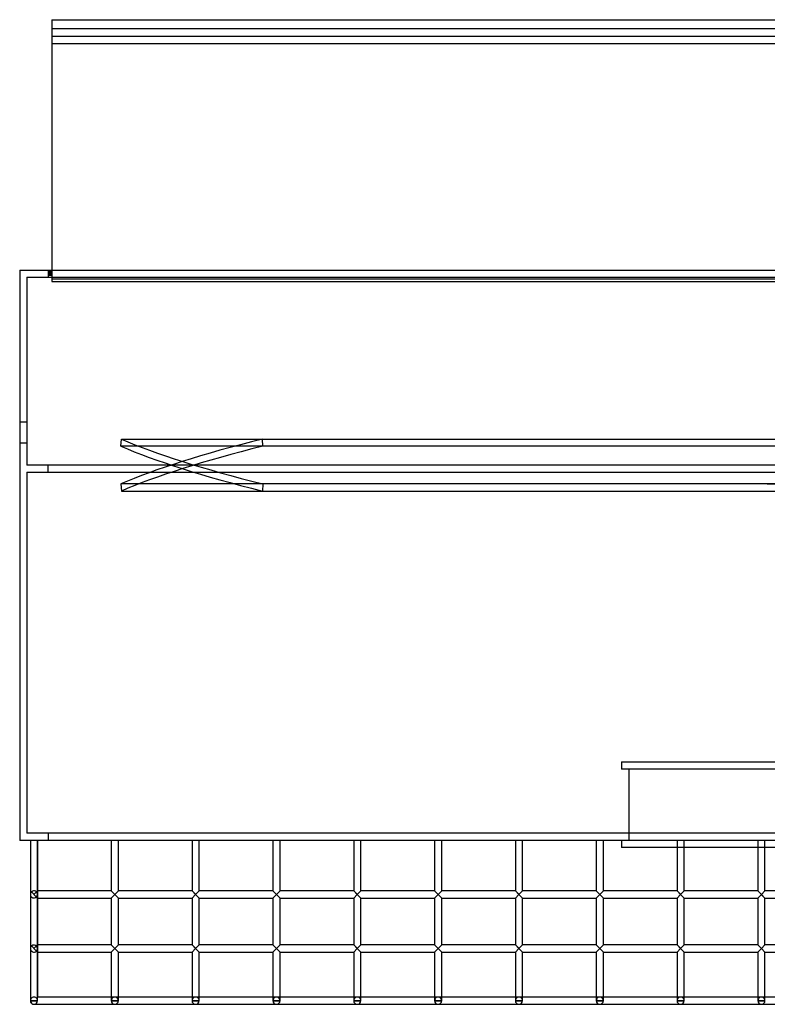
# Model space of a CAD drawing. Header units: millimetres. Extents: x -690 to 690, y -315 to 376.
# Tile 1 of 5: x -690 to -166, y -315 to 376. Entities that reach past the tile are written whole.
import ezdxf

# ---------------------------------------------------------------- set-up
doc = ezdxf.new("R2010")
doc.units = ezdxf.units.MM
doc.layers.add('MAIN-1', color=7, linetype='Continuous')
doc.layers.add('MAIN-2', color=7, linetype='Continuous')

msp = doc.modelspace()

# ---------------------------------------------------------------- linework, layer by layer
at = {"layer": 'MAIN-1'}
for p, q in [((-667.5, 375.58), (667.5, 375.58)), ((-667.5, 375.58), (-667.5, 363.75)), ((667.5, 363.75), (-667.5, 363.75)), ((-667.5, 363.75), (-667.5, 358.99)), ((-667.5, 358.99), (667.5, 358.99)), ((-667.5, 358.99), (-667.5, 200)), ((-690, 200), (690, 200)), ((-690, 200), (-690, -200)), ((690, -200), (-690, -200)), ((-682.5, -200), (-682.5, -237.95)), ((-677.5, -200), (-677.5, -235.45)), ((-677.5, -235.45), (-677.5, -200)), ((-625.83, -200), (-625.83, -235.45)), ((-620.83, -235.45), (-620.83, -200)), ((-569.17, -200), (-569.17, -235.45)), ((-564.17, -235.45), (-564.17, -200)), ((-512.5, -200), (-512.5, -235.45)), ((-507.5, -235.45), (-507.5, -200)), ((-455.83, -200), (-455.83, -235.45)), ((-450.83, -235.45), (-450.83, -200)), ((-399.17, -200), (-399.17, -235.45)), ((-394.17, -235.45), (-394.17, -200)), ((-342.5, -200), (-342.5, -235.45)), ((-337.5, -235.45), (-337.5, -200)), ((-285.83, -200), (-285.83, -235.45)), ((-280.83, -235.45), (-280.83, -200)), ((-268, -200), (-268, -205)), ((-229.17, -200), (-229.17, -235.45)), ((-224.17, -235.45), (-224.17, -200)), ((-172.5, -200), (-172.5, -235.45)), ((-167.5, -235.45), (-167.5, -200)), ((-229.17, -205), (-268, -205)), ((-172.5, -205), (-224.17, -205)), ((-115.83, -205), (-167.5, -205)), ((-682.5, -237.95), (-682.5, -275.9)), ((-680, -237.95), (-677.5, -235.45)), ((-677.5, -240.45), (-680, -237.95)), ((-625.83, -235.45), (-677.5, -235.45)), ((-677.5, -240.45), (-677.5, -273.4)), ((-677.5, -273.4), (-677.5, -240.45)), ((-677.5, -240.45), (-625.83, -240.45)), ((-620.83, -240.45), (-625.83, -235.45)), ((-625.83, -240.45), (-623.33, -237.95)), ((-625.83, -240.45), (-625.83, -273.4)), ((-623.33, -237.95), (-620.83, -235.45)), ((-620.83, -240.45), (-623.33, -237.95)), ((-569.17, -235.45), (-620.83, -235.45)), ((-620.83, -240.45), (-569.17, -240.45)), ((-620.83, -273.4), (-620.83, -240.45)), ((-564.17, -240.45), (-569.17, -235.45)), ((-569.17, -240.45), (-566.67, -237.95)), ((-569.17, -240.45), (-569.17, -273.4)), ((-566.67, -237.95), (-564.17, -235.45)), ((-564.17, -240.45), (-566.67, -237.95)), ((-512.5, -235.45), (-564.17, -235.45)), ((-564.17, -240.45), (-512.5, -240.45)), ((-564.17, -273.4), (-564.17, -240.45)), ((-507.5, -240.45), (-512.5, -235.45)), ((-512.5, -240.45), (-510, -237.95)), ((-512.5, -240.45), (-512.5, -273.4)), ((-510, -237.95), (-507.5, -235.45)), ((-507.5, -240.45), (-510, -237.95)), ((-455.83, -235.45), (-507.5, -235.45)), ((-507.5, -240.45), (-455.83, -240.45)), ((-507.5, -273.4), (-507.5, -240.45)), ((-453.33, -237.95), (-455.83, -235.45)), ((-453.33, -237.95), (-455.83, -240.45)), ((-455.83, -240.45), (-455.83, -273.4)), ((-453.33, -237.95), (-450.83, -235.45)), ((-450.83, -240.45), (-453.33, -237.95)), ((-399.17, -235.45), (-450.83, -235.45)), ((-450.83, -240.45), (-399.17, -240.45)), ((-450.83, -273.4), (-450.83, -240.45)), ((-394.17, -240.45), (-399.17, -235.45)), ((-399.17, -240.45), (-396.67, -237.95)), ((-399.17, -240.45), (-399.17, -273.4)), ((-396.67, -237.95), (-394.17, -235.45)), ((-394.17, -240.45), (-396.67, -237.95)), ((-342.5, -235.45), (-394.17, -235.45)), ((-394.17, -240.45), (-342.5, -240.45)), ((-394.17, -273.4), (-394.17, -240.45)), ((-337.5, -240.45), (-342.5, -235.45)), ((-342.5, -240.45), (-340, -237.95)), ((-342.5, -240.45), (-342.5, -273.4)), ((-340, -237.95), (-337.5, -235.45)), ((-337.5, -240.45), (-340, -237.95)), ((-285.83, -235.45), (-337.5, -235.45)), ((-337.5, -240.45), (-285.83, -240.45)), ((-337.5, -273.4), (-337.5, -240.45)), ((-283.33, -237.95), (-285.83, -235.45)), ((-283.33, -237.95), (-285.83, -240.45)), ((-285.83, -240.45), (-285.83, -273.4)), ((-283.33, -237.95), (-280.83, -235.45)), ((-280.83, -240.45), (-283.33, -237.95)), ((-229.17, -235.45), (-280.83, -235.45)), ((-280.83, -240.45), (-229.17, -240.45)), ((-280.83, -273.4), (-280.83, -240.45)), ((-224.17, -240.45), (-229.17, -235.45)), ((-226.67, -237.95), (-229.17, -235.45)), ((-229.17, -240.45), (-226.67, -237.95)), ((-229.17, -240.45), (-229.17, -273.4)), ((-226.67, -237.95), (-224.17, -235.45)), ((-172.5, -235.45), (-224.17, -235.45)), ((-224.17, -240.45), (-172.5, -240.45)), ((-224.17, -273.4), (-224.17, -240.45)), ((-167.5, -240.45), (-172.5, -235.45)), ((-170, -237.95), (-172.5, -235.45)), ((-170, -237.95), (-172.5, -240.45)), ((-172.5, -240.45), (-172.5, -273.4)), ((-170, -237.95), (-167.5, -235.45)), ((-115.83, -235.45), (-167.5, -235.45)), ((-167.5, -240.45), (-115.83, -240.45)), ((-167.5, -273.4), (-167.5, -240.45)), ((-677.5, -278.4), (-682.5, -273.4)), ((-682.5, -275.9), (-682.5, -312.5)), ((-680, -275.9), (-677.5, -273.4)), ((-625.83, -273.4), (-677.5, -273.4)), ((-623.33, -275.9), (-625.83, -273.4)), ((-620.83, -278.4), (-625.83, -273.4)), ((-623.33, -275.9), (-625.83, -278.4)), ((-623.33, -275.9), (-620.83, -273.4)), ((-569.17, -273.4), (-620.83, -273.4)), ((-566.67, -275.9), (-569.17, -273.4)), ((-564.17, -278.4), (-569.17, -273.4)), ((-566.67, -275.9), (-569.17, -278.4)), ((-566.67, -275.9), (-564.17, -273.4)), ((-512.5, -273.4), (-564.17, -273.4)), ((-510, -275.9), (-512.5, -273.4)), ((-507.5, -278.4), (-512.5, -273.4)), ((-510, -275.9), (-512.5, -278.4)), ((-510, -275.9), (-507.5, -273.4)), ((-455.83, -273.4), (-507.5, -273.4)), ((-450.83, -278.4), (-455.83, -273.4)), ((-453.33, -275.9), (-455.83, -278.4)), ((-453.33, -275.9), (-450.83, -273.4)), ((-450.83, -278.4), (-453.33, -275.9)), ((-399.17, -273.4), (-450.83, -273.4)), ((-396.67, -275.9), (-399.17, -273.4)), ((-394.17, -278.4), (-399.17, -273.4)), ((-399.17, -278.4), (-396.67, -275.9)), ((-396.67, -275.9), (-394.17, -273.4)), ((-342.5, -273.4), (-394.17, -273.4)), ((-340, -275.9), (-342.5, -273.4)), ((-337.5, -278.4), (-342.5, -273.4)), ((-340, -275.9), (-342.5, -278.4)), ((-340, -275.9), (-337.5, -273.4)), ((-285.83, -273.4), (-337.5, -273.4)), ((-280.83, -278.4), (-285.83, -273.4)), ((-283.33, -275.9), (-285.83, -278.4)), ((-283.33, -275.9), (-280.83, -273.4)), ((-280.83, -278.4), (-283.33, -275.9)), ((-229.17, -273.4), (-280.83, -273.4)), ((-226.67, -275.9), (-229.17, -273.4)), ((-224.17, -278.4), (-229.17, -273.4)), ((-229.17, -278.4), (-226.67, -275.9)), ((-226.67, -275.9), (-224.17, -273.4)), ((-172.5, -273.4), (-224.17, -273.4)), ((-172.5, -273.4), (-170, -275.9)), ((-170, -275.9), (-172.5, -278.4)), ((-170, -275.9), (-167.5, -273.4)), ((-167.5, -278.4), (-170, -275.9)), ((-115.83, -273.4), (-167.5, -273.4)), ((-677.5, -278.4), (-677.5, -310)), ((-677.5, -312.5), (-677.5, -278.4)), ((-677.5, -278.4), (-625.83, -278.4)), ((-625.83, -278.4), (-625.83, -312.5)), ((-620.83, -312.5), (-620.83, -278.4)), ((-620.83, -278.4), (-569.17, -278.4)), ((-569.17, -278.4), (-569.17, -312.5)), ((-564.17, -312.5), (-564.17, -278.4)), ((-564.17, -278.4), (-512.5, -278.4)), ((-512.5, -278.4), (-512.5, -312.5)), ((-507.5, -312.5), (-507.5, -278.4)), ((-507.5, -278.4), (-455.83, -278.4)), ((-455.83, -278.4), (-455.83, -312.5)), ((-450.83, -312.5), (-450.83, -278.4)), ((-450.83, -278.4), (-399.17, -278.4)), ((-399.17, -278.4), (-399.17, -312.5)), ((-394.17, -312.5), (-394.17, -278.4)), ((-394.17, -278.4), (-342.5, -278.4)), ((-342.5, -278.4), (-342.5, -312.5)), ((-337.5, -312.5), (-337.5, -278.4)), ((-337.5, -278.4), (-285.83, -278.4)), ((-285.83, -278.4), (-285.83, -312.5)), ((-280.83, -312.5), (-280.83, -278.4)), ((-280.83, -278.4), (-229.17, -278.4)), ((-229.17, -278.4), (-229.17, -312.5)), ((-224.17, -312.5), (-224.17, -278.4)), ((-224.17, -278.4), (-172.5, -278.4)), ((-172.5, -278.4), (-172.5, -312.5)), ((-167.5, -312.5), (-167.5, -278.4)), ((-167.5, -278.4), (-115.83, -278.4)), ((-625.83, -310), (-677.5, -310)), ((-569.17, -310), (-620.83, -310)), ((-512.5, -310), (-564.17, -310)), ((-455.83, -310), (-507.5, -310)), ((-399.17, -310), (-450.83, -310)), ((-342.5, -310), (-394.17, -310)), ((-285.83, -310), (-337.5, -310)), ((-229.17, -310), (-280.83, -310)), ((-172.5, -310), (-224.17, -310)), ((-115.83, -310), (-167.5, -310)), ((-682.5, -312.5), (-682.5, -312.5)), ((-682.5, -312.5), (-682.5, -312.5)), ((-682.5, -312.5), (-682.5, -312.5)), ((-682.5, -312.5), (-682.5, -312.5)), ((-682.5, -312.5), (-682.5, -312.5)), ((-682.5, -312.5), (-682.5, -312.5)), ((-677.5, -312.5), (-682.5, -312.5)), ((-680, -315), (680, -315)), ((-680, -315), (-680, -315)), ((-680, -315), (-680, -315)), ((-680, -315), (-680, -315)), ((-680, -315), (-680, -315)), ((-620.83, -312.5), (-625.83, -312.5)), ((-564.17, -312.5), (-569.17, -312.5)), ((-507.5, -312.5), (-512.5, -312.5)), ((-450.83, -312.5), (-455.83, -312.5)), ((-394.17, -312.5), (-399.17, -312.5)), ((-337.5, -312.5), (-342.5, -312.5)), ((-280.83, -312.5), (-285.83, -312.5)), ((-224.17, -312.5), (-229.17, -312.5)), ((-167.5, -312.5), (-172.5, -312.5))]:
    msp.add_line(p, q, dxfattribs=at)
for centre, start, end in [((-680, -312.5), 180.00002, 213.75), ((-680, -312.5), 180.00002, 270.00002), ((-680, -312.5), 236.25, 247.49997), ((-680, -312.5), 270.00002, 0), ((-623.33, -312.5), 180.00002, 270.00002), ((-623.33, -312.5), 270.00002, 0), ((-566.67, -312.5), 180.00002, 270.00002), ((-566.67, -312.5), 270.00002, 0), ((-510, -312.5), 180.00002, 270.00002), ((-510, -312.5), 270.00002, 0), ((-453.33, -312.5), 180.00002, 270.00002), ((-453.33, -312.5), 270.00002, 0), ((-396.67, -312.5), 180.00002, 270.00002), ((-396.67, -312.5), 270.00002, 0), ((-340, -312.5), 180.00002, 270.00002), ((-340, -312.5), 270.00002, 0), ((-283.33, -312.5), 180.00002, 270.00002), ((-283.33, -312.5), 270.00002, 0), ((-226.67, -312.5), 180.00002, 270.00002), ((-226.67, -312.5), 270.00002, 0), ((-170, -312.5), 180.00002, 270.00002), ((-170, -312.5), 270.00002, 0)]:
    msp.add_arc(centre, 2.5, start, end, dxfattribs=at)
at = {"layer": 'MAIN-2'}
for p, q in [((667.5, 369.28), (-667.5, 369.28)), ((667.5, 369.28), (-667.5, 369.28)), ((667.5, 369.28), (-667.5, 369.28)), ((667.5, 369.28), (-667.5, 369.28)), ((667.5, 369.28), (-667.5, 369.28)), ((667.5, 369.28), (-667.5, 369.28)), ((667.5, 369.28), (-667.5, 369.28)), ((667.5, 363.75), (-667.5, 363.75)), ((667.5, 363.75), (-667.5, 363.75)), ((667.5, 363.75), (-667.5, 363.75)), ((667.5, 363.75), (-667.5, 363.75)), ((667.5, 363.75), (-667.5, 363.75)), ((667.5, 363.75), (-667.5, 363.75)), ((-690, 200), (-690, 200)), ((-685, 195), (685, 195)), ((-685, 195), (-685, 195)), ((-685, 195), (-685, 63.2)), ((-670, 200), (-670, 195)), ((-670, 200), (-670, 200)), ((-667.5, 198.75), (-670, 198.75)), ((-667.5, 198.75), (-670, 198.75)), ((-667.5, 198.75), (-670, 198.75)), ((-667.5, 198.75), (-670, 198.75)), ((-667.5, 198.75), (-670, 198.75)), ((-667.5, 198.75), (-670, 198.75)), ((-667.5, 198.75), (-670, 198.75)), ((-667.5, 197.89), (-670, 197.89)), ((-667.5, 197.89), (-670, 197.89)), ((-667.5, 197.89), (-670, 197.89)), ((-667.5, 197.89), (-670, 197.89)), ((-667.5, 197.89), (-670, 197.89)), ((-667.5, 197.89), (-670, 197.89)), ((-667.5, 197.89), (-670, 197.89)), ((-670, 197.11), (-667.5, 197.11)), ((-670, 197.11), (-667.5, 197.11)), ((-670, 197.11), (-667.5, 197.11)), ((-670, 197.11), (-667.5, 197.11)), ((-670, 197.11), (-667.5, 197.11)), ((-670, 197.11), (-667.5, 197.11)), ((-670, 197.11), (-667.5, 197.11)), ((-667.5, 196.25), (-670, 196.25)), ((-667.5, 196.25), (-670, 196.25)), ((-667.5, 196.25), (-670, 196.25)), ((-667.5, 196.25), (-670, 196.25)), ((-667.5, 196.25), (-670, 196.25)), ((-667.5, 196.25), (-670, 196.25)), ((-667.5, 196.25), (-670, 196.25)), ((-670, 195), (-670, 195)), ((-667.5, 200), (-667.5, 191.97)), ((667.5, 193.52), (-667.5, 193.52)), ((667.5, 193.52), (-667.5, 193.52)), ((667.5, 193.52), (-667.5, 193.52)), ((667.5, 193.52), (-667.5, 193.52)), ((667.5, 193.52), (-667.5, 193.52)), ((667.5, 193.52), (-667.5, 193.52)), ((667.5, 193.52), (-667.5, 193.52)), ((-667.5, 191.97), (667.5, 191.97)), ((-690, 93.5), (-685, 93.5)), ((-690, 93.5), (-685, 93.5)), ((-685, 78.5), (-690, 78.5)), ((-685, 78.5), (-690, 78.5)), ((-619.12, 76.45), (-618.73, 81.39)), ((-165.88, 76.45), (-619.12, 76.45)), ((-618.73, 81.39), (-165.49, 81.39)), ((-519.47, 76.45), (-519.86, 81.39)), ((-519.86, 81.39), (-66.62, 81.39)), ((-66.23, 76.45), (-519.47, 76.45)), ((-685, 63.2), (-685, 63.2)), ((685, 63.2), (-685, 63.2)), ((-670, 58.2), (-670, 63.2)), ((-685, 58.2), (685, 58.2)), ((-685, 58.2), (-685, 58.2)), ((-685, 58.2), (-685, -195)), ((-619.12, 49.95), (-618.73, 45.01)), ((-165.88, 49.95), (-619.12, 49.95)), ((-519.47, 49.95), (-519.86, 45.01)), ((-66.23, 49.95), (-519.47, 49.95)), ((-618.73, 45.01), (-165.49, 45.01)), ((-519.86, 45.01), (-66.62, 45.01)), ((-268, -145), (-268, -150)), ((-268, -145), (268, -145)), ((251.59, -150), (-268, -150)), ((-263, -150), (-263, -199.99)), ((-690, -200), (-690, -200)), ((-685, -195), (-685, -195)), ((685, -195), (-685, -195)), ((-670, -195), (-670, -200)), ((-670, -195), (-670, -195)), ((-670, -200), (-670, -200)), ((-263, -199.99), (224.87, -199.99)), ((-258, -199.99), (-258, -200)), ((-224.17, -205), (-229.17, -205)), ((-167.5, -205), (-172.5, -205)), ((-677.5, -240.45), (-682.5, -235.45)), ((-677.5, -240.45), (-682.5, -235.45)), ((-682.5, -237.95), (-682.5, -237.95)), ((-682.5, -237.95), (-682.5, -237.95)), ((-682.5, -237.95), (-682.5, -237.95)), ((-682.5, -237.95), (-682.5, -237.95)), ((-682.5, -237.95), (-682.5, -237.95)), ((-682.5, -237.95), (-682.5, -237.95)), ((-682.5, -237.95), (-682.5, -237.95)), ((-677.5, -235.45), (-680, -237.95)), ((-678.23, -236.18), (-677.5, -235.45)), ((-678.23, -236.18), (-677.5, -235.45)), ((-677.5, -240.45), (-678.23, -239.72)), ((-677.5, -235.45), (-677.5, -240.45)), ((-677.5, -237.95), (-677.5, -237.95)), ((-677.5, -237.95), (-677.5, -237.95)), ((-677.5, -237.95), (-677.5, -237.95)), ((-677.5, -237.95), (-677.5, -237.95)), ((-677.5, -237.95), (-677.5, -237.95)), ((-677.5, -237.95), (-677.5, -237.95)), ((-677.5, -237.95), (-677.5, -237.95)), ((-623.33, -237.95), (-625.83, -235.45)), ((-620.83, -240.45), (-625.83, -235.45)), ((-623.33, -237.95), (-625.83, -235.45)), ((-620.83, -240.45), (-625.83, -235.45)), ((-623.33, -237.95), (-625.83, -235.45)), ((-625.83, -240.45), (-623.33, -237.95)), ((-625.83, -240.45), (-623.33, -237.95)), ((-625.83, -240.45), (-623.33, -237.95)), ((-623.33, -237.95), (-620.83, -235.45)), ((-623.33, -237.95), (-620.83, -235.45)), ((-620.83, -235.45), (-623.33, -237.95)), ((-620.83, -240.45), (-623.33, -237.95)), ((-566.67, -237.95), (-569.17, -235.45)), ((-564.17, -240.45), (-569.17, -235.45)), ((-566.67, -237.95), (-569.17, -235.45)), ((-564.17, -240.45), (-569.17, -235.45)), ((-566.67, -237.95), (-569.17, -235.45)), ((-569.17, -240.45), (-566.67, -237.95)), ((-569.17, -240.45), (-566.67, -237.95)), ((-569.17, -240.45), (-566.67, -237.95)), ((-566.67, -237.95), (-564.17, -235.45)), ((-566.67, -237.95), (-564.17, -235.45)), ((-564.17, -235.45), (-566.67, -237.95)), ((-564.17, -240.45), (-566.67, -237.95)), ((-510, -237.95), (-512.5, -235.45)), ((-507.5, -240.45), (-512.5, -235.45)), ((-510, -237.95), (-512.5, -235.45)), ((-507.5, -240.45), (-512.5, -235.45)), ((-510, -237.95), (-512.5, -235.45)), ((-512.5, -240.45), (-510, -237.95)), ((-512.5, -240.45), (-510, -237.95)), ((-512.5, -240.45), (-510, -237.95)), ((-510, -237.95), (-507.5, -235.45)), ((-510, -237.95), (-507.5, -235.45)), ((-507.5, -235.45), (-510, -237.95)), ((-507.5, -240.45), (-510, -237.95)), ((-453.33, -237.95), (-455.83, -235.45)), ((-450.83, -240.45), (-455.83, -235.45)), ((-453.33, -237.95), (-455.83, -235.45)), ((-453.33, -237.95), (-455.83, -235.45)), ((-455.83, -240.45), (-453.33, -237.95)), ((-455.83, -240.45), (-453.33, -237.95)), ((-455.83, -240.45), (-453.33, -237.95)), ((-453.33, -237.95), (-450.83, -235.45)), ((-453.33, -237.95), (-450.83, -235.45)), ((-450.83, -235.45), (-453.33, -237.95)), ((-450.83, -240.45), (-453.33, -237.95)), ((-453.33, -237.95), (-450.83, -240.45)), ((-394.17, -240.45), (-399.17, -235.45)), ((-394.17, -240.45), (-399.17, -235.45)), ((-396.67, -237.95), (-399.17, -235.45)), ((-394.17, -240.45), (-399.17, -235.45)), ((-396.67, -237.95), (-399.17, -235.45)), ((-399.17, -240.45), (-396.67, -237.95)), ((-399.17, -240.45), (-396.67, -237.95)), ((-399.17, -240.45), (-396.67, -237.95)), ((-394.17, -235.45), (-396.67, -237.95)), ((-396.67, -237.95), (-394.17, -235.45)), ((-394.17, -235.45), (-396.67, -237.95)), ((-394.17, -240.45), (-396.67, -237.95)), ((-340, -237.95), (-342.5, -235.45)), ((-337.5, -240.45), (-342.5, -235.45)), ((-340, -237.95), (-342.5, -235.45)), ((-337.5, -240.45), (-342.5, -235.45)), ((-340, -237.95), (-342.5, -235.45)), ((-342.5, -240.45), (-340, -237.95)), ((-342.5, -240.45), (-340, -237.95)), ((-342.5, -240.45), (-340, -237.95)), ((-340, -237.95), (-337.5, -235.45)), ((-340, -237.95), (-337.5, -235.45)), ((-337.5, -235.45), (-340, -237.95)), ((-337.5, -240.45), (-340, -237.95)), ((-283.33, -237.95), (-285.83, -235.45)), ((-280.83, -240.45), (-285.83, -235.45)), ((-283.33, -237.95), (-285.83, -235.45)), ((-283.33, -237.95), (-285.83, -235.45)), ((-285.83, -240.45), (-283.33, -237.95)), ((-285.83, -240.45), (-283.33, -237.95)), ((-285.83, -240.45), (-283.33, -237.95)), ((-283.33, -237.95), (-280.83, -235.45)), ((-283.33, -237.95), (-280.83, -235.45)), ((-280.83, -235.45), (-283.33, -237.95)), ((-280.83, -240.45), (-283.33, -237.95)), ((-283.33, -237.95), (-280.83, -240.45)), ((-226.67, -237.95), (-229.17, -235.45)), ((-224.17, -240.45), (-229.17, -235.45)), ((-224.17, -240.45), (-229.17, -235.45)), ((-224.17, -240.45), (-229.17, -235.45)), ((-226.67, -237.95), (-229.17, -235.45)), ((-229.17, -240.45), (-226.67, -237.95)), ((-229.17, -240.45), (-226.67, -237.95)), ((-229.17, -240.45), (-226.67, -237.95)), ((-224.17, -235.45), (-226.67, -237.95)), ((-226.67, -237.95), (-224.17, -235.45)), ((-224.17, -235.45), (-226.67, -237.95)), ((-224.17, -240.45), (-226.67, -237.95)), ((-170, -237.95), (-172.5, -235.45)), ((-167.5, -240.45), (-172.5, -235.45)), ((-167.5, -240.45), (-172.5, -235.45)), ((-170, -237.95), (-172.5, -235.45)), ((-172.5, -240.45), (-170, -237.95)), ((-170, -237.95), (-172.5, -240.45)), ((-172.5, -240.45), (-170, -237.95)), ((-167.5, -235.45), (-170, -237.95)), ((-170, -237.95), (-167.5, -235.45)), ((-167.5, -235.45), (-170, -237.95)), ((-167.5, -240.45), (-170, -237.95)), ((-167.5, -240.45), (-170, -237.95)), ((-677.5, -278.4), (-682.5, -273.4)), ((-682.5, -275.9), (-682.5, -275.9)), ((-682.5, -275.9), (-682.5, -275.9)), ((-682.5, -275.9), (-682.5, -275.9)), ((-682.5, -275.9), (-682.5, -275.9)), ((-682.5, -275.9), (-682.5, -275.9)), ((-682.5, -275.9), (-682.5, -275.9)), ((-682.5, -275.9), (-682.5, -275.9)), ((-677.5, -273.4), (-680, -275.9)), ((-677.5, -278.4), (-680, -275.9)), ((-677.5, -273.4), (-678.23, -274.13)), ((-678.23, -274.13), (-677.5, -273.4)), ((-677.5, -273.4), (-677.5, -278.4)), ((-677.5, -275.9), (-677.5, -275.9)), ((-677.5, -275.9), (-677.5, -275.9)), ((-677.5, -275.9), (-677.5, -275.9)), ((-677.5, -275.9), (-677.5, -275.9)), ((-677.5, -275.9), (-677.5, -275.9)), ((-677.5, -275.9), (-677.5, -275.9)), ((-677.5, -275.9), (-677.5, -275.9)), ((-620.83, -278.4), (-625.83, -273.4)), ((-623.33, -275.9), (-625.83, -273.4)), ((-625.83, -273.4), (-623.33, -275.9)), ((-623.33, -275.9), (-625.83, -273.4)), ((-623.33, -275.9), (-625.83, -278.4)), ((-625.83, -278.4), (-623.33, -275.9)), ((-625.83, -278.4), (-623.33, -275.9)), ((-620.83, -273.4), (-623.33, -275.9)), ((-623.33, -275.9), (-620.83, -273.4)), ((-620.83, -273.4), (-623.33, -275.9)), ((-620.83, -278.4), (-623.33, -275.9)), ((-620.83, -278.4), (-623.33, -275.9)), ((-564.17, -278.4), (-569.17, -273.4)), ((-566.67, -275.9), (-569.17, -273.4)), ((-569.17, -273.4), (-566.67, -275.9)), ((-566.67, -275.9), (-569.17, -273.4)), ((-566.67, -275.9), (-569.17, -278.4)), ((-569.17, -278.4), (-566.67, -275.9)), ((-569.17, -278.4), (-566.67, -275.9)), ((-564.17, -273.4), (-566.67, -275.9)), ((-566.67, -275.9), (-564.17, -273.4)), ((-564.17, -273.4), (-566.67, -275.9)), ((-564.17, -278.4), (-566.67, -275.9)), ((-564.17, -278.4), (-566.67, -275.9)), ((-507.5, -278.4), (-512.5, -273.4)), ((-510, -275.9), (-512.5, -273.4)), ((-512.5, -273.4), (-510, -275.9)), ((-510, -275.9), (-512.5, -273.4)), ((-510, -275.9), (-512.5, -278.4)), ((-512.5, -278.4), (-510, -275.9)), ((-512.5, -278.4), (-510, -275.9)), ((-507.5, -273.4), (-510, -275.9)), ((-510, -275.9), (-507.5, -273.4)), ((-507.5, -273.4), (-510, -275.9)), ((-507.5, -278.4), (-510, -275.9)), ((-507.5, -278.4), (-510, -275.9)), ((-450.83, -278.4), (-455.83, -273.4)), ((-450.83, -278.4), (-455.83, -273.4)), ((-455.83, -273.4), (-453.33, -275.9)), ((-453.33, -275.9), (-455.83, -273.4)), ((-450.83, -278.4), (-455.83, -273.4)), ((-453.33, -275.9), (-455.83, -278.4)), ((-455.83, -278.4), (-453.33, -275.9)), ((-455.83, -278.4), (-453.33, -275.9)), ((-453.33, -275.9), (-450.83, -273.4)), ((-453.33, -275.9), (-450.83, -273.4)), ((-450.83, -273.4), (-453.33, -275.9)), ((-450.83, -278.4), (-453.33, -275.9)), ((-394.17, -278.4), (-399.17, -273.4)), ((-396.67, -275.9), (-399.17, -273.4)), ((-399.17, -273.4), (-396.67, -275.9)), ((-396.67, -275.9), (-399.17, -273.4)), ((-394.17, -278.4), (-399.17, -273.4)), ((-396.67, -275.9), (-399.17, -278.4)), ((-399.17, -278.4), (-396.67, -275.9)), ((-399.17, -278.4), (-396.67, -275.9)), ((-394.17, -273.4), (-396.67, -275.9)), ((-396.67, -275.9), (-394.17, -273.4)), ((-394.17, -273.4), (-396.67, -275.9)), ((-394.17, -278.4), (-396.67, -275.9)), ((-337.5, -278.4), (-342.5, -273.4)), ((-340, -275.9), (-342.5, -273.4)), ((-342.5, -273.4), (-340, -275.9)), ((-340, -275.9), (-342.5, -273.4)), ((-340, -275.9), (-342.5, -278.4)), ((-342.5, -278.4), (-340, -275.9)), ((-342.5, -278.4), (-340, -275.9)), ((-337.5, -273.4), (-340, -275.9)), ((-340, -275.9), (-337.5, -273.4)), ((-337.5, -273.4), (-340, -275.9)), ((-337.5, -278.4), (-340, -275.9)), ((-337.5, -278.4), (-340, -275.9)), ((-280.83, -278.4), (-285.83, -273.4)), ((-280.83, -278.4), (-285.83, -273.4)), ((-285.83, -273.4), (-283.33, -275.9)), ((-283.33, -275.9), (-285.83, -273.4)), ((-280.83, -278.4), (-285.83, -273.4)), ((-283.33, -275.9), (-285.83, -278.4)), ((-285.83, -278.4), (-283.33, -275.9)), ((-285.83, -278.4), (-283.33, -275.9)), ((-283.33, -275.9), (-280.83, -273.4)), ((-283.33, -275.9), (-280.83, -273.4)), ((-280.83, -273.4), (-283.33, -275.9)), ((-280.83, -278.4), (-283.33, -275.9)), ((-224.17, -278.4), (-229.17, -273.4)), ((-226.67, -275.9), (-229.17, -273.4)), ((-226.67, -275.9), (-229.17, -273.4)), ((-226.67, -275.9), (-229.17, -273.4)), ((-229.17, -278.4), (-226.67, -275.9)), ((-229.17, -278.4), (-226.67, -275.9)), ((-229.17, -278.4), (-226.67, -275.9)), ((-226.67, -275.9), (-224.17, -273.4)), ((-226.67, -275.9), (-224.17, -273.4)), ((-226.67, -275.9), (-224.17, -273.4)), ((-224.17, -278.4), (-226.67, -275.9)), ((-224.17, -278.4), (-226.67, -275.9)), ((-170, -275.9), (-172.5, -273.4)), ((-170, -275.9), (-172.5, -273.4)), ((-170, -275.9), (-172.5, -273.4)), ((-172.5, -278.4), (-170, -275.9)), ((-172.5, -278.4), (-170, -275.9)), ((-172.5, -278.4), (-170, -275.9)), ((-167.5, -273.4), (-170, -275.9)), ((-170, -275.9), (-167.5, -273.4)), ((-167.5, -273.4), (-170, -275.9)), ((-167.5, -278.4), (-170, -275.9)), ((-170, -275.9), (-167.5, -278.4)), ((-170, -275.9), (-167.5, -278.4)), ((-677.5, -278.4), (-678.23, -277.67)), ((-677.5, -310), (-678.23, -310.73)), ((-677.5, -310), (-678.23, -310.73)), ((-677.5, -310), (-678.23, -310.73)), ((-677.5, -310), (-678.23, -310.73)), ((-677.5, -310), (-678.23, -310.73)), ((-677.5, -310), (-678.23, -310.73)), ((-678.23, -310.73), (-677.5, -310)), ((-678.23, -310.73), (-677.5, -310)), ((-678.23, -310.73), (-677.5, -310)), ((-678.23, -310.73), (-677.5, -310)), ((-678.23, -310.73), (-677.5, -310)), ((-678.23, -310.73), (-677.5, -310)), ((-620.83, -310), (-625.83, -310)), ((-564.17, -310), (-569.17, -310)), ((-507.5, -310), (-512.5, -310)), ((-450.83, -310), (-455.83, -310)), ((-394.17, -310), (-399.17, -310)), ((-337.5, -310), (-342.5, -310)), ((-280.83, -310), (-285.83, -310)), ((-224.17, -310), (-229.17, -310)), ((-167.5, -310), (-172.5, -310)), ((-682.5, -312.5), (-682.5, -312.5)), ((-682.5, -312.5), (-682.5, -312.5)), ((-682.5, -312.5), (-682.5, -312.5)), ((-682.5, -312.5), (-682.5, -312.5)), ((-682.5, -312.5), (-682.5, -312.5)), ((-682.5, -312.5), (-682.5, -312.5)), ((-682.5, -312.5), (-682.5, -312.5)), ((-682.5, -312.5), (-682.5, -312.5)), ((-682.5, -312.5), (-682.5, -312.5)), ((-682.5, -312.5), (-682.5, -312.5)), ((-682.5, -312.5), (-682.5, -312.5)), ((-682.5, -312.5), (-682.5, -312.5)), ((-682.5, -312.5), (-682.5, -312.5)), ((-682.5, -312.5), (-677.5, -312.5)), ((-680, -315), (-680, -315)), ((-680, -315), (-680, -315)), ((-680, -315), (-680, -315)), ((-680, -315), (-680, -315)), ((-680, -315), (-680, -315)), ((-680, -315), (-680, -315)), ((-680, -315), (-680, -315)), ((-680, -315), (-680, -315)), ((-677.5, -312.5), (-677.5, -312.5)), ((-677.5, -312.5), (-677.5, -312.5)), ((-677.5, -312.5), (-677.5, -312.5)), ((-677.5, -312.5), (-677.5, -312.5)), ((-677.5, -312.5), (-677.5, -312.5)), ((-677.5, -312.5), (-677.5, -312.5)), ((-677.5, -312.5), (-677.5, -312.5)), ((-625.83, -312.5), (-625.83, -312.5)), ((-625.83, -312.5), (-625.83, -312.5)), ((-625.83, -312.5), (-625.83, -312.5)), ((-625.83, -312.5), (-625.83, -312.5)), ((-625.83, -312.5), (-625.83, -312.5)), ((-625.83, -312.5), (-625.83, -312.5)), ((-625.83, -312.5), (-625.83, -312.5)), ((-625.83, -312.5), (-620.83, -312.5)), ((-620.83, -312.5), (-620.83, -312.5)), ((-620.83, -312.5), (-620.83, -312.5)), ((-620.83, -312.5), (-620.83, -312.5)), ((-620.83, -312.5), (-620.83, -312.5)), ((-620.83, -312.5), (-620.83, -312.5)), ((-620.83, -312.5), (-620.83, -312.5)), ((-620.83, -312.5), (-620.83, -312.5)), ((-569.17, -312.5), (-569.17, -312.5)), ((-569.17, -312.5), (-569.17, -312.5)), ((-569.17, -312.5), (-569.17, -312.5)), ((-569.17, -312.5), (-569.17, -312.5)), ((-569.17, -312.5), (-569.17, -312.5)), ((-569.17, -312.5), (-569.17, -312.5)), ((-569.17, -312.5), (-569.17, -312.5)), ((-569.17, -312.5), (-564.17, -312.5)), ((-564.17, -312.5), (-564.17, -312.5)), ((-564.17, -312.5), (-564.17, -312.5)), ((-564.17, -312.5), (-564.17, -312.5)), ((-564.17, -312.5), (-564.17, -312.5)), ((-564.17, -312.5), (-564.17, -312.5)), ((-564.17, -312.5), (-564.17, -312.5)), ((-564.17, -312.5), (-564.17, -312.5)), ((-512.5, -312.5), (-512.5, -312.5)), ((-512.5, -312.5), (-512.5, -312.5)), ((-512.5, -312.5), (-512.5, -312.5)), ((-512.5, -312.5), (-512.5, -312.5)), ((-512.5, -312.5), (-512.5, -312.5)), ((-512.5, -312.5), (-512.5, -312.5)), ((-512.5, -312.5), (-512.5, -312.5)), ((-512.5, -312.5), (-507.5, -312.5)), ((-507.5, -312.5), (-507.5, -312.5)), ((-507.5, -312.5), (-507.5, -312.5)), ((-507.5, -312.5), (-507.5, -312.5)), ((-507.5, -312.5), (-507.5, -312.5)), ((-507.5, -312.5), (-507.5, -312.5)), ((-507.5, -312.5), (-507.5, -312.5)), ((-507.5, -312.5), (-507.5, -312.5)), ((-455.83, -312.5), (-455.83, -312.5)), ((-455.83, -312.5), (-455.83, -312.5)), ((-455.83, -312.5), (-455.83, -312.5)), ((-455.83, -312.5), (-455.83, -312.5)), ((-455.83, -312.5), (-455.83, -312.5)), ((-455.83, -312.5), (-455.83, -312.5)), ((-455.83, -312.5), (-455.83, -312.5)), ((-455.83, -312.5), (-450.83, -312.5)), ((-450.83, -312.5), (-450.83, -312.5)), ((-450.83, -312.5), (-450.83, -312.5)), ((-450.83, -312.5), (-450.83, -312.5)), ((-450.83, -312.5), (-450.83, -312.5)), ((-450.83, -312.5), (-450.83, -312.5)), ((-450.83, -312.5), (-450.83, -312.5)), ((-450.83, -312.5), (-450.83, -312.5)), ((-399.17, -312.5), (-399.17, -312.5)), ((-399.17, -312.5), (-399.17, -312.5)), ((-399.17, -312.5), (-399.17, -312.5)), ((-399.17, -312.5), (-399.17, -312.5)), ((-399.17, -312.5), (-399.17, -312.5)), ((-399.17, -312.5), (-399.17, -312.5)), ((-399.17, -312.5), (-399.17, -312.5)), ((-399.17, -312.5), (-394.17, -312.5)), ((-394.17, -312.5), (-394.17, -312.5)), ((-394.17, -312.5), (-394.17, -312.5)), ((-394.17, -312.5), (-394.17, -312.5)), ((-394.17, -312.5), (-394.17, -312.5)), ((-394.17, -312.5), (-394.17, -312.5)), ((-394.17, -312.5), (-394.17, -312.5)), ((-394.17, -312.5), (-394.17, -312.5)), ((-342.5, -312.5), (-342.5, -312.5)), ((-342.5, -312.5), (-342.5, -312.5)), ((-342.5, -312.5), (-342.5, -312.5)), ((-342.5, -312.5), (-342.5, -312.5)), ((-342.5, -312.5), (-342.5, -312.5)), ((-342.5, -312.5), (-342.5, -312.5)), ((-342.5, -312.5), (-342.5, -312.5)), ((-342.5, -312.5), (-337.5, -312.5)), ((-337.5, -312.5), (-337.5, -312.5)), ((-337.5, -312.5), (-337.5, -312.5)), ((-337.5, -312.5), (-337.5, -312.5)), ((-337.5, -312.5), (-337.5, -312.5)), ((-337.5, -312.5), (-337.5, -312.5)), ((-337.5, -312.5), (-337.5, -312.5)), ((-337.5, -312.5), (-337.5, -312.5)), ((-285.83, -312.5), (-285.83, -312.5)), ((-285.83, -312.5), (-285.83, -312.5)), ((-285.83, -312.5), (-285.83, -312.5)), ((-285.83, -312.5), (-285.83, -312.5)), ((-285.83, -312.5), (-285.83, -312.5)), ((-285.83, -312.5), (-285.83, -312.5)), ((-285.83, -312.5), (-285.83, -312.5)), ((-285.83, -312.5), (-280.83, -312.5)), ((-280.83, -312.5), (-280.83, -312.5)), ((-280.83, -312.5), (-280.83, -312.5)), ((-280.83, -312.5), (-280.83, -312.5)), ((-280.83, -312.5), (-280.83, -312.5)), ((-280.83, -312.5), (-280.83, -312.5)), ((-280.83, -312.5), (-280.83, -312.5)), ((-280.83, -312.5), (-280.83, -312.5)), ((-229.17, -312.5), (-229.17, -312.5)), ((-229.17, -312.5), (-229.17, -312.5)), ((-229.17, -312.5), (-229.17, -312.5)), ((-229.17, -312.5), (-229.17, -312.5)), ((-229.17, -312.5), (-229.17, -312.5)), ((-229.17, -312.5), (-229.17, -312.5)), ((-229.17, -312.5), (-229.17, -312.5)), ((-229.17, -312.5), (-224.17, -312.5)), ((-224.17, -312.5), (-224.17, -312.5)), ((-224.17, -312.5), (-224.17, -312.5)), ((-224.17, -312.5), (-224.17, -312.5)), ((-224.17, -312.5), (-224.17, -312.5)), ((-224.17, -312.5), (-224.17, -312.5)), ((-224.17, -312.5), (-224.17, -312.5)), ((-224.17, -312.5), (-224.17, -312.5)), ((-172.5, -312.5), (-172.5, -312.5)), ((-172.5, -312.5), (-172.5, -312.5)), ((-172.5, -312.5), (-172.5, -312.5)), ((-172.5, -312.5), (-172.5, -312.5)), ((-172.5, -312.5), (-172.5, -312.5)), ((-172.5, -312.5), (-172.5, -312.5)), ((-172.5, -312.5), (-172.5, -312.5)), ((-172.5, -312.5), (-167.5, -312.5)), ((-167.5, -312.5), (-167.5, -312.5)), ((-167.5, -312.5), (-167.5, -312.5)), ((-167.5, -312.5), (-167.5, -312.5)), ((-167.5, -312.5), (-167.5, -312.5)), ((-167.5, -312.5), (-167.5, -312.5)), ((-167.5, -312.5), (-167.5, -312.5)), ((-167.5, -312.5), (-167.5, -312.5))]:
    msp.add_line(p, q, dxfattribs=at)
for centre, major_axis, ratio, start_param, end_param in [((-0.2, 65.67), (-662.92, -52.5), 0.135476, -0.680689, -0.37727), ((-0.2, 60.73), (662.92, -52.5), 0.135476, -2.764322, -2.460904), ((0.2, 65.67), (-662.92, 52.5), 0.135476, 0.37727, 0.680689), ((0.2, 60.73), (662.92, 52.5), 0.135476, 2.460904, 2.764322), ((-149.34, 55.19), (33.4, 2.64), 0.135476, -2.099776, -0.52898), ((-680, -237.95), (2.5, 0), 1, 0.785398, 3.141593), ((-680, -237.95), (2.5, 0), 1, 3.141593, 5.497787), ((-680, -237.95), (0, -2.5), 1, 1.570796, 2.356194), ((-680, -237.95), (0, -2.5), 1, 0.785398, 1.570796), ((-680, -275.9), (2.5, 0), 1, 0.785398, 3.141593), ((-680, -275.9), (2.5, 0), 1, 3.141593, 5.497787), ((-680, -275.9), (0, -2.5), 1, 1.570796, 2.356194), ((-680, -275.9), (0, -2.5), 1, 0.785398, 1.570796), ((-680, -312.5), (2.5, 0), 1, 0, 3.141593), ((-623.33, -312.5), (2.5, 0), 1, 0, 3.141593), ((-566.67, -312.5), (2.5, 0), 1, 0, 3.141593), ((-510, -312.5), (2.5, 0), 1, 0, 3.141593), ((-453.33, -312.5), (2.5, 0), 1, 0, 3.141593), ((-396.67, -312.5), (2.5, 0), 1, 0, 3.141593), ((-340, -312.5), (2.5, 0), 1, 0, 3.141593), ((-283.33, -312.5), (2.5, 0), 1, 0, 3.141593), ((-226.67, -312.5), (2.5, 0), 1, 0, 3.141593), ((-170, -312.5), (2.5, 0), 1, 0, 3.141593)]:
    msp.add_ellipse(centre, major_axis=major_axis, ratio=ratio, start_param=start_param, end_param=end_param, dxfattribs=at)

doc.saveas('drawing.dxf')
